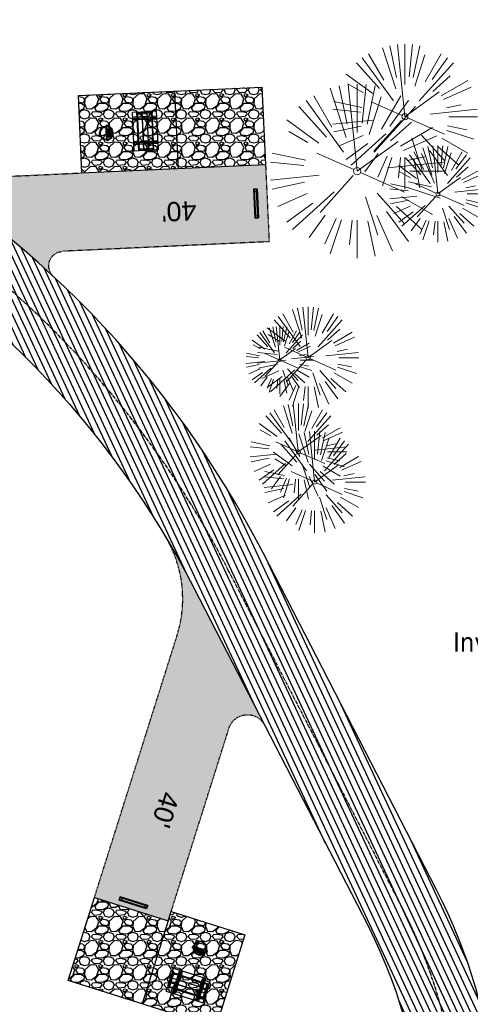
# Model space of a CAD drawing. Header units: feet. Extents: x 1134296 to 1140710, y 647902 to 649877.
# Tile 43 of 66: x 1134872 to 1134965, y 648811 to 649015. Entities that reach past the tile are written whole.
import ezdxf
from ezdxf import colors
from ezdxf.entities.mleader import LeaderData, LeaderLine
from ezdxf.math import Vec2, Vec3

# ---------------------------------------------------------------- set-up
doc = ezdxf.new("R2010")
doc.units = ezdxf.units.FT
doc.header["$MEASUREMENT"] = 0
doc.linetypes.add('CENTER2', pattern=[1.125, 0.75, -0.125, 0.125, -0.125])
doc.linetypes.add('RAD', pattern=[0.13, 0.08, -0.05])
for name, color, linetype, lineweight in [('-ANGLE-IRON', 8, 'Continuous', 25), ('V-ANNO-TEXT', 8, 'Continuous', 13), ('V-SITE-VEGE', 8, 'Continuous', 18)]:
    doc.layers.add(name, color=color, linetype=linetype, lineweight=lineweight)
for name, color, linetype in [('-BOLTS-LAGS-SCREWS', 7, 'Continuous'), ('-CONCRETE', 9, 'Continuous'), ('-HARDWARE', 7, 'Continuous'), ('-TIMBER', 6, 'Continuous'), ('C-CAMPSITE-PADS', 6, 'Continuous'), ('C-PRKG-ASPH', 5, 'Continuous'), ('C-PRKG-GRVL', 8, 'Continuous'), ('C-PRKG-WHEL-STOP', 5, 'Continuous'), ('C-ROAD-ASPHALT', 1, 'Continuous'), ('C-ROAD-CNTR', 1, 'CENTER2'), ('C-ROAD-GRVL', 1, 'RAD'), ('C-SWLK-GRVL-PATT', 8, 'Continuous'), ('G-TEXT-ST02', 2, 'Continuous'), ('G-XREF', 7, 'Continuous')]:
    doc.layers.add(name, color=color, linetype=linetype)
doc.styles.add('Arial', font='arial.ttf', dxfattribs={"height": 180})
doc.styles.add('SEI-Dim & Leader', font='tahoma.ttf')
pattern_1 = [(37.50000000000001, (0, 0), (-0.06299335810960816, 1.926823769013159), [0, -1.52, 0, -1.7, 0, -1.625]), (7.499999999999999, (0, 0), (1.769776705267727, 2.82214606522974), [0, -0.82, 0, -1.37, 0, -0.525]), (327.5, (-1.23, 0), (3.114141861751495, 0.005659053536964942), [0, -0.5, 0, -1.8, 0, -2.35]), (317.5, (-1.23, 0), (3.006126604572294, 0.8776755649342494), [0, -0.25, 0, -1.18, 0, -1.35])]
pattern_2 = [(228.012787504, (3.6, 5), (-40.00000000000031, -45.00000000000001), [0.67268, -66.5954402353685]), (184.969740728, (3.15, 4.5), (59.99999999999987, 5.000000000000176), [1.15434, -114.27962380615]), (132.510447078, (2, 4.4), (50.00000000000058, -54.99999999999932), [0.8139400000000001, -80.5801629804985]), (267.273689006, (0.05, 3.15), (5.000000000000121, 100.0000000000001), [1.05119, -104.067790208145]), (292.833654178, (0, 2.1), (-24.99999999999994, 60.00000000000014), [1.030775, -102.0468656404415]), (357.273689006, (0.4, 1.15), (-100.0000000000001, 5.000000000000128), [1.05119, -104.067790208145]), (37.6942404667, (1.45, 1.1), (-64.99999999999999, -49.99999999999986), [1.390145, -137.62424274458]), (72.2553283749, (2.55, 1.95), (35.00000000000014, 110), [1.31244, -129.9316074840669]), (121.429565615, (2.95, 3.2), (-40.0000000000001, 64.99999999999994), [1.05475, -104.420365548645]), (175.236358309, (2.4, 4.1), (54.99999999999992, -5.00000000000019), [1.20416, -59.0038128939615]), (222.397437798, (1.2, 4.2), (-59.99999999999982, -54.99999999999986), [1.55724, -154.1668750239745]), (138.814074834, (5, 3.1), (-35.00000000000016, 30), [0.5315049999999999, -52.61922406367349]), (171.46923439, (4.600000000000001, 3.45), (64.99999999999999, -9.999999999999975), [1.011185, -100.107557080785]), (225, (3.6, 3.6), (-5.551115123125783e-16, -4.999999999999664), [0.707105, -6.3639628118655]), (203.198590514, (3.25, 4.2), (24.99999999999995, 9.999999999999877), [0.38079, -37.6980755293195]), (291.801409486, (2.9, 4.050000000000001), (-4.99999999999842, 15.00000000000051), [0.538515, -26.3873090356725]), (30.96375653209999, (3.1, 3.55), (15.00000000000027, 9.999999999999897), [0.874645, -28.2801144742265]), (161.565051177, (3.85, 4), (10.00000000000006, -4.999999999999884), [0.632455, -15.178933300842]), (16.389540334, (0, 4.050000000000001), (49.99999999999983, 15.00000000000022), [0.886, -87.714225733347]), (70.3461759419, (0.8500000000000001, 4.3), (-20.0000000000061, -55.00000000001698), [0.7433049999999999, -73.58703873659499]), (293.198590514, (3.85, 5), (-9.999999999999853, 24.99999999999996), [0.761575, -37.3172905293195]), (343.610459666, (4.149999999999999, 4.3), (-49.99999999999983, 15.00000000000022), [0.8859999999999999, -87.71422573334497]), (339.44395478, (0, 0.95), (-25.00000000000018, 10.00000000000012), [0.8543999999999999, -41.86561872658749]), (294.775140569, (0.8, 0.65), (-25.00000000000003, 55.00000000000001), [0.71589, -70.87321531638]), (66.8014094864, (3.9, 0), (9.999999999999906, 24.99999999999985), [0.761575, -37.3172905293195]), (17.3540246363, (4.2, 0.7000000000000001), (-64.99999999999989, -19.99999999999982), [0.838155, -82.97711807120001]), (69.44395478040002, (1.45, 0), (-10.00000000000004, -24.99999999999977), [0.4272, -42.29281872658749]), (101.309932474, (3.6, 0), (-4.999999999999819, 20.00000000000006), [0.25495, -25.240147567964]), (165.963756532, (3.55, 0.25), (14.99999999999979, -5.000000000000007), [1.030775, -19.5847531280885]), (186.009005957, (2.55, 0.5), (50.00000000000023, 4.999999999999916), [0.9552499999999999, -94.56961587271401]), (303.690067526, (3.1, 3.1), (-4.999999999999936, 9.999999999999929), [0.7211099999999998, -17.30664637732]), (353.157226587, (3.5, 2.5), (85.00000000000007, -10.00000000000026), [1.25897, -124.6378131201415]), (60.9453959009, (4.75, 2.35), (-19.99999999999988, -34.99999999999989), [0.51478, -50.963370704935]), (90, (5, 2.8), (-4.999999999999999, 5), [0.3, -4.699999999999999]), (120.256437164, (2.45, 0.65), (20.00000000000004, -35.00000000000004), [0.69462, -68.76759994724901]), (48.01278750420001, (2.1, 1.25), (40, 44.99999999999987), [1.34536, -65.92276023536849]), (0, (3, 2.25), (5, 5), [1.3, -3.7]), (325.3048464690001, (4.3, 2.25), (50.0000000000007, -34.99999999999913), [0.7905699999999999, -78.26637150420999]), (254.054604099, (4.95, 1.8), (-5.000000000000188, -20.00000000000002), [0.72801, -35.6725394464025]), (207.645975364, (4.75, 1.1), (-94.99999999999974, -50.00000000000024), [1.185325, -117.347370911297]), (175.42607874, (3.7, 0.55), (-64.99999999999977, 5.000000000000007), [1.253995, -124.1453670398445])]
pattern_3 = [(115, (0, 0), (-1.132884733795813, -0.5282728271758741), [])]

# ---------------------------------------------------------------- blocks, each defined once
blk = doc.blocks.new('_Open90')
at = {"color": 0, "linetype": 'ByBlock', "lineweight": -2}
for p, q in [((0, 0), (-1, 0)), ((-0.5, 0.5), (0, 0)), ((0, 0), (-0.5, -0.5))]:
    blk.add_line(p, q, dxfattribs=at)
blk = doc.blocks.new('V-SITE-VEGE-Coniferious Tree 2')
at = {"color": 0, "linetype": 'ByBlock'}
for p, q in [((-0.06264093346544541, 0.1926377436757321), (-0.1545378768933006, 0.4755369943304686)), ((-0.0574950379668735, 0.2703678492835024), (-0.1039851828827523, 0.4890788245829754)), ((-0.0003172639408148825, 0.0025937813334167), (-0.05229705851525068, 0.4972664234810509)), ((-3.601054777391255e-05, 0.2219193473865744), (-3.601054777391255e-05, 0.5000060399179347)), ((0.02890183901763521, 0.2753366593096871), (0.05222503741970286, 0.4972664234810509)), ((0.0571938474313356, 0.2692740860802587), (0.1039131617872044, 0.4890788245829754)), ((-0.07913071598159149, 0.1088658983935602), (-0.2939353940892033, 0.4045257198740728)), ((-0.1460065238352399, 0.2528363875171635), (-0.2500390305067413, 0.4330260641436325)), ((0.06850648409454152, 0.2109817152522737), (0.1382469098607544, 0.425630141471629)), ((0.139142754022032, 0.2410654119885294), (0.2499670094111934, 0.4330260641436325)), ((0.1868724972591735, 0.2572635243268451), (0.2938633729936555, 0.4045257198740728)), ((-0.1756943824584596, 0.1950752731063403), (-0.3346129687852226, 0.3715878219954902)), ((0.09777767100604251, 0.108636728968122), (0.3345409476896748, 0.3715878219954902)), ((-0.2201011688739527, 0.1598873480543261), (-0.4045617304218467, 0.2938993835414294)), ((-0.2844040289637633, 0.1641894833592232), (-0.393144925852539, 0.2269610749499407)), ((0.1919663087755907, 0.1728666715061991), (0.3115823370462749, 0.2805763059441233)), ((0.2487690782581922, 0.143647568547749), (0.4329900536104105, 0.2500030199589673)), ((-0.0009318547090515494, -0.0006770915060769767), (0.2349564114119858, 0.1707208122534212)), ((0.2658942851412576, 0.1183972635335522), (0.4567507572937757, 0.2033670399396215)), ((-0.2961437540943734, 0.06292784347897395), (-0.4891148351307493, 0.1039491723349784)), ((-0.01992166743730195, 0.008854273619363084), (-0.2318825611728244, 0.1032199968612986)), ((0.2872695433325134, 0.06106323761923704), (0.3884790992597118, 0.08257391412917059)), ((-0.3060292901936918, 0.03215663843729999), (-0.4973024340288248, 0.05226104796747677)), ((0.173080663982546, 0.01818771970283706), (0.497230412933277, 0.05226104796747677)), ((0.3024988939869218, 0), (0.4999700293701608, 0)), ((-0.2182782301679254, -0.02292736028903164), (-0.4973024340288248, -0.05226104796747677)), ((-0.02300503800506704, -0.02554197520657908), (-0.2137781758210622, -0.2373882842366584)), ((0.01849546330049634, -0.008260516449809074), (0.2719985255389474, -0.1211160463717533)), ((-0.302185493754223, -0.0642195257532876), (-0.4891148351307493, -0.1039491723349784)), ((0.2891445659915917, -0.09395946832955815), (0.4755009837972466, -0.1545018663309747)), ((0.2936342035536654, -0.06241742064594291), (0.4274066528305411, -0.09084484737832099)), ((-0.2881436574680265, -0.1282723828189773), (-0.4568227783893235, -0.2033670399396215)), ((-0.1320480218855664, -0.1188660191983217), (-0.3716238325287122, -0.3345769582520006)), ((0.04781873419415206, -0.1473038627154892), (0.1192466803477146, -0.3671294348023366)), ((0.1143820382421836, -0.1271057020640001), (0.2718110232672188, -0.301920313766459)), ((0.2555295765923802, -0.1475434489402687), (0.4329900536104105, -0.2500030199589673)), ((-0.254528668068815, -0.1848980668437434), (-0.4045617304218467, -0.2938993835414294)), ((0.2253521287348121, -0.2029399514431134), (0.3715518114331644, -0.3345769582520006)), ((-0.1842986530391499, -0.2536176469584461), (-0.2766747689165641, -0.3807650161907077)), ((-0.1213812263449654, -0.2725449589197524), (-0.1855903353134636, -0.4167758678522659)), ((-0.09098502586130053, -0.2799408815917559), (-0.1545378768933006, -0.4755369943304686)), ((-0.02966136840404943, -0.2817638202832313), (-0.04434904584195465, -0.4216092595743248)), ((-3.601054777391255e-05, -0.2817638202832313), (-3.601054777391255e-05, -0.5000060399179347)), ((0.1131111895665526, -0.2541280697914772), (0.2033310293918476, -0.4567867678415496)), ((0.1688618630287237, -0.2324611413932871), (0.2938633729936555, -0.4045257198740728)), ((0.06104806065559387, -0.2873055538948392), (0.1039131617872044, -0.4890788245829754))]:
    blk.add_line(p, q, dxfattribs=at)
blk.add_circle((-3.601054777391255e-05, 0), 0.02083358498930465)
blk = doc.blocks.new('Wheel_Stop')
for points in [[(-36, 6.75), (36, 6.75)], [(-36, -2.25), (-36, 6.75)], [(-35.625, 4.5), (-36, 6.75)], [(-35.625, 0), (-36, -2.25)], [(-35.955, 6.48), (35.955, 6.48)], [(-35.625, 4.5), (-35.625, 0)], [(-35.625, 4.5), (35.625, 4.5)], [(-35.625, 0), (35.625, 0)], [(35.625, 4.5), (36, 6.75)], [(35.625, 4.5), (35.625, 0)], [(35.625, 0), (36, -2.25)], [(36, -2.25), (36, 6.75)], [(-36, -2.25), (36, -2.25)], [(-35.955, -1.98), (35.955, -1.98)]]:
    blk.add_lwpolyline(points)
for centre in [(-30, 2.25), (30, 2.25)]:
    blk.add_circle(centre, 0.5)
blk = doc.blocks.new('10FT_Precast Table')
at = {"layer": '-ANGLE-IRON'}
for p, q in [((-28.53399626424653, 21.12499979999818), (-28.53399626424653, 27.62500020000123)), ((-28.53399626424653, 27.62500020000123), (-24.53403626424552, 27.62500020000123)), ((-24.53403626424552, 27.62500020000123), (-24.53403626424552, 21.12499979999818)), ((28.46604333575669, 21.12499979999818), (28.46604333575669, 27.62500020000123)), ((28.46604333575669, 27.62500020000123), (32.4660033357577, 27.62500020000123)), ((32.4660033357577, 27.62500020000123), (32.4660033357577, 21.12499979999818)), ((-43.49999999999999, 15.25000002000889), (-46.49999999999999, 15.25000002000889)), ((-46.49999999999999, 15.25000002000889), (-46.49999999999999, -15.25000001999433)), ((-43.49999999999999, -15.25000001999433), (-43.49999999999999, 15.25000002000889)), ((-24.53403626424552, 21.12499979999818), (-28.53399626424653, 21.12499979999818)), ((-25.53399626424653, 15.25000002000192), (-28.53399626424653, 15.25000002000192)), ((-28.53399626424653, 15.25000002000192), (-28.53399626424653, -15.2500000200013)), ((-25.53399626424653, -15.2500000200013), (-25.53399626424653, 15.25000002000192)), ((32.4660033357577, 21.12499979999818), (28.46604333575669, 21.12499979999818)), ((32.4660033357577, 15.25000002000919), (29.4660033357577, 15.25000002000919)), ((29.4660033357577, 15.25000002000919), (29.4660033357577, -15.25000001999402)), ((32.4660033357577, -15.25000001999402), (32.4660033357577, 15.25000002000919)), ((46.50000000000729, 15.25000002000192), (43.50000000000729, 15.25000002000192)), ((43.50000000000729, 15.25000002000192), (43.50000000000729, -15.2500000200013)), ((46.50000000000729, -15.2500000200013), (46.50000000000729, 15.25000002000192)), ((-46.49999999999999, -15.25000001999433), (-43.49999999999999, -15.25000001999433)), ((-28.53399626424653, -15.2500000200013), (-25.53399626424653, -15.2500000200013)), ((-28.53399626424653, -27.62500019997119), (-28.53399626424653, -21.12499979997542)), ((-28.53399626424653, -21.12499979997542), (-24.53403626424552, -21.12499979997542)), ((-24.53403626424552, -21.12499979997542), (-24.53403626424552, -27.62500019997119)), ((28.46604333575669, -27.62500019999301), (28.46604333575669, -21.12499979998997)), ((28.46604333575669, -21.12499979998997), (32.4660033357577, -21.12499979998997)), ((29.4660033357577, -15.25000001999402), (32.4660033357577, -15.25000001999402)), ((32.4660033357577, -21.12499979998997), (32.4660033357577, -27.62500019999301)), ((43.50000000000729, -15.2500000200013), (46.50000000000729, -15.2500000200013)), ((-24.53403626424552, -27.62500019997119), (-28.53399626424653, -27.62500019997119)), ((32.4660033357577, -27.62500019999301), (28.46604333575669, -27.62500019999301))]:
    blk.add_line(p, q, dxfattribs=at)
at = {"layer": '-BOLTS-LAGS-SCREWS'}
for centre in [(-26.53401626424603, 26.12500020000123), (30.46602333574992, 26.12500020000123), (-44.99999999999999, 14.25000402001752), (-44.99999999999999, 8.750004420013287), (-44.99999999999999, 2.750004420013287), (-27.03399626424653, 14.25000402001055), (-27.03399626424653, 8.750004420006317), (-27.03399626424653, 2.750004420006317), (-26.53401626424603, 22.62499979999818), (30.46602333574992, 22.62499979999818), (30.9660033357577, 14.25000402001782), (30.9660033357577, 8.750004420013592), (30.9660033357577, 2.750004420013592), (45.00000000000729, 14.25000402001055), (45.00000000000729, 8.750004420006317), (45.00000000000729, 2.750004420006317), (-44.99999999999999, -2.750004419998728), (-44.99999999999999, -8.750004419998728), (-44.99999999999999, -14.25000402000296), (-27.03399626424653, -2.750004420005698), (-27.03399626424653, -8.750004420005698), (-27.03399626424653, -14.25000402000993), (-26.53401626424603, -22.62499979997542), (30.46602333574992, -22.62499979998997), (30.9660033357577, -2.750004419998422), (30.9660033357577, -8.750004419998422), (30.9660033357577, -14.25000401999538), (45.00000000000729, -2.750004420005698), (45.00000000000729, -8.750004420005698), (45.00000000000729, -14.25000402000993), (-26.53401626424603, -26.12500019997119), (30.46602333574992, -26.12500019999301)]:
    blk.add_circle(centre, 0.15625000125, dxfattribs=at)
at = {"layer": '-CONCRETE'}
for p, q in [((-32.03399630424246, -29.99999999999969), (-32.03399630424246, 30.00000000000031)), ((-28.53399626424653, 29.99999999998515), (-28.53399626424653, 27.62500020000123)), ((-28.53399626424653, -27.12499979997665), (-28.53399626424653, 27.12499979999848)), ((32.4660033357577, 29.99999999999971), (32.4660033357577, 27.62500020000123)), ((32.4660033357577, -27.1249997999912), (32.4660033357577, 27.12499979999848)), ((35.96600337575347, -29.99999999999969), (35.96600337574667, 30.00000000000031)), ((-28.53399626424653, -29.99999999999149), (-28.53399626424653, -27.62500019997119)), ((32.4660033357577, -27.62500019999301), (32.4660033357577, -29.99999999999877))]:
    blk.add_line(p, q, dxfattribs=at)
at = {"layer": '-TIMBER'}
for p, q in [((-47.99999999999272, 18.7499999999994), (-47.99999999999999, 29.99999999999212)), ((-47.99999999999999, 29.99999999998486), (48, 29.9999999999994)), ((48.00000000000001, 18.75000000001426), (48.00000000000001, 29.99999999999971)), ((-47.99999999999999, 18.74999999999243), (48, 18.74999999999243)), ((-47.99999999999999, 5.875002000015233), (-47.99999999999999, 17.12500200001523)), ((-47.99999999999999, 17.12500200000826), (47.99999999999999, 17.12500200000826)), ((-47.99999999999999, 5.875002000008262), (47.99999999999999, 5.875002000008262)), ((-47.99999999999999, -5.625002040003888), (-47.99999999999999, 5.625002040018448)), ((-47.99999999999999, 5.625002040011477), (47.99999999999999, 5.625002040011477)), ((48.00000000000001, 17.12500200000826), (48.00000000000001, 5.875002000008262)), ((48.00000000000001, 5.625002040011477), (48.00000000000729, -5.625002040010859)), ((47.99999999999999, -5.625002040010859), (-47.99999999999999, -5.625002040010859)), ((-47.99999999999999, -17.1250019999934), (-47.99999999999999, -5.875002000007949)), ((47.99999999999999, -5.875002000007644), (-47.99999999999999, -5.875002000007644)), ((47.99999999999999, -17.12500200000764), (-47.99999999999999, -17.12500200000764)), ((-47.99999999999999, -29.99999999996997), (-47.99999999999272, -18.74999999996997)), ((-47.99999999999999, -18.74999999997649), (48, -18.74999999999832)), ((48.00000000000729, -5.875002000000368), (48.00000000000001, -17.12500200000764)), ((48.00000000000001, -29.99999999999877), (48.00000000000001, -18.74999999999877)), ((-47.99999999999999, -29.99999999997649), (48.00000000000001, -29.99999999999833))]:
    blk.add_line(p, q, dxfattribs=at)
blk = doc.blocks.new('*X1280')
at = {"color": 0}
for p, q in [((146.0622026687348, 353.5980429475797), (146.1426743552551, 353.6785146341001)), ((146.0622026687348, 352.8909361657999), (146.8122026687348, 353.6409361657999)), ((146.0622026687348, 352.5373827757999), (146.8122026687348, 353.2873827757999)), ((146.0622026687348, 351.8302759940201), (146.8122026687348, 352.5802759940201)), ((146.0622026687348, 351.4767226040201), (146.8122026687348, 352.2267226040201)), ((146.0622026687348, 350.7696158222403), (146.8122026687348, 351.5196158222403)), ((146.3246548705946, 350.6785146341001), (146.8122026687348, 351.1660624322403))]:
    blk.add_line(p, q, dxfattribs=at)
blk = doc.blocks.new('Pilot Rocks FS-30_18_PA')
at = {"layer": '-HARDWARE'}
for p, q in [((-8.817777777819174, 0.04421580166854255), (-17.86666666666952, 0.04421580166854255)), ((-17.86666666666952, 0.04421580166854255), (-12.77892653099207, 0.04421580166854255)), ((-10.20000000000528, 0.04421580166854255), (10.19999999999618, 0.04421580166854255)), ((8.817777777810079, 0.04421580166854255), (17.86666666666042, 0.04421580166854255)), ((12.77892653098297, 0.04421580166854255), (17.86666666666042, 0.04421580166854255)), ((-18.93333333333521, -4.555784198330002), (-18.93333333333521, -1.355784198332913)), ((-18.93333333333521, -1.355784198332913), (-18.86666666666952, -1.355784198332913)), ((-18.86666666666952, -1.355784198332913), (-18.86666666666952, -0.9557841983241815)), ((-18.86666666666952, -1.355784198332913), (-18.86666666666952, -0.9557841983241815)), ((-18.20000000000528, -1.355784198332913), (-18.20000000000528, -0.9557841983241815)), ((-18.20000000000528, -0.9557841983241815), (-18.20000000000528, -1.355784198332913)), ((-18.20000000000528, -1.355784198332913), (-18.13333333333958, -1.355784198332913)), ((-18.13333333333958, -1.355784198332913), (-18.13333333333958, -4.555784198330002)), ((-8.817777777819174, -0.6224508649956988), (-17.86666666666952, -0.6224508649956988)), ((-13.33940419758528, -0.6224508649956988), (-17.86666666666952, -0.6224508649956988)), ((-10.20000000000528, -0.6224508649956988), (10.19999999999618, -0.6224508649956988)), ((-10.20000000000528, -0.6224508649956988), (-10.20000000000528, -11.31238912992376)), ((-10.20000000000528, -11.31238912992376), (-10.20000000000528, -14.84572246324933)), ((-10.20000000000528, -13.68324198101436), (-10.20000000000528, -14.84572246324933)), ((-9.533333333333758, -0.6224508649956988), (-9.533333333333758, -11.31238912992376)), ((-9.533333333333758, -11.31238912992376), (-9.533333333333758, -14.84572246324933)), ((-9.533333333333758, -11.64572246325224), (9.533333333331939, -11.64572246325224)), ((-9.533333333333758, -12.31238912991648), (9.533333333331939, -12.31238912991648)), ((-9.533333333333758, -14.84572246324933), (-9.533333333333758, -14.47618734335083)), ((-8.817777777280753, -0.6224508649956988), (-8.817777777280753, -11.64572246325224)), ((-8.284444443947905, -0.6224508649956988), (-8.284444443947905, -11.64572246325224)), ((-7.502222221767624, -0.6224508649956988), (-7.502222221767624, -11.64572246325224)), ((-6.9688888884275, -0.6224508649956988), (-6.9688888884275, -11.64572246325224)), ((-6.18666666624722, -0.6224508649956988), (-6.18666666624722, -11.64572246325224)), ((-5.653333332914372, -0.6224508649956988), (-5.653333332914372, -11.64572246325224)), ((-4.871111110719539, -0.6224508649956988), (-4.871111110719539, -11.64572246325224)), ((-4.337777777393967, -0.6224508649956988), (-4.337777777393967, -11.64572246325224)), ((-3.555555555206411, -0.6224508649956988), (-3.555555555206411, -11.64572246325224)), ((-3.022222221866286, -0.6224508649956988), (-3.022222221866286, -11.64572246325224)), ((-2.23999999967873, -0.6224508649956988), (-2.23999999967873, -11.64572246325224)), ((-1.706666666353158, -0.6224508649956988), (-1.706666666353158, -11.64572246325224)), ((-0.9244444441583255, -0.6224508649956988), (-0.9244444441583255, -11.64572246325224)), ((-0.3911111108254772, -0.6224508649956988), (-0.3911111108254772, -11.64572246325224)), ((0.3911111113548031, -0.6224508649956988), (0.3911111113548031, -11.64572246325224)), ((0.9244444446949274, -0.6224508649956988), (0.9244444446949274, -11.64572246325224)), ((1.706666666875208, -0.6224508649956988), (1.706666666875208, -11.64572246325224)), ((2.240000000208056, -0.6224508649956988), (2.240000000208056, -11.64572246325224)), ((3.022222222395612, -0.6224508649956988), (3.022222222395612, -11.64572246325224)), ((3.555555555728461, -0.6224508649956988), (3.555555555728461, -11.64572246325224)), ((4.337777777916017, -0.6224508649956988), (4.337777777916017, -11.64572246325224)), ((4.871111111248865, -0.6224508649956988), (4.871111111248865, -11.64572246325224)), ((5.653333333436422, -0.6224508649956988), (5.653333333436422, -11.64572246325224)), ((6.18666666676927, -0.6224508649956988), (6.18666666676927, -11.64572246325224)), ((6.968888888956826, -0.6224508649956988), (6.968888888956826, -11.64572246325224)), ((7.502222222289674, -0.6224508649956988), (7.502222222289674, -11.64572246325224)), ((8.28444444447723, -0.6224508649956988), (8.28444444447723, -11.64572246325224)), ((8.817777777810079, -0.6224508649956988), (8.817777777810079, -11.64572246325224)), ((17.86666666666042, -0.6224508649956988), (8.817777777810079, -0.6224508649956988)), ((9.533333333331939, -0.6224508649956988), (9.533333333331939, -11.31238912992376)), ((9.533333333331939, -11.31238912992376), (9.533333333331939, -14.84572246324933)), ((9.533333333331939, -14.47618734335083), (9.533333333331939, -14.84572246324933)), ((10.19999999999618, -0.6224508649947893), (10.19999999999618, -11.31238912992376)), ((10.19999999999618, -11.31238912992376), (10.19999999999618, -14.84572246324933)), ((10.19999999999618, -14.84572246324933), (10.19999999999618, -13.68324198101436)), ((18.13333333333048, -4.555784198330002), (18.13333333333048, -1.355784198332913)), ((18.13333333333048, -1.355784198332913), (18.19999999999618, -1.355784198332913)), ((18.93333333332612, -4.555784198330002), (18.13333333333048, -4.555784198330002)), ((18.19999999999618, -1.355784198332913), (18.19999999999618, -0.9557841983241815)), ((18.19999999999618, -1.355784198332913), (18.19999999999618, -0.9557841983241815)), ((18.86666666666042, -1.355784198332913), (18.86666666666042, -0.9557841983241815)), ((18.86666666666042, -0.9557841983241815), (18.86666666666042, -1.355784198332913)), ((18.86666666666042, -1.355784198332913), (18.93333333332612, -1.355784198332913)), ((18.93333333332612, -1.355784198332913), (18.93333333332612, -4.555784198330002))]:
    blk.add_line(p, q, dxfattribs=at)
at = {"layer": '-HARDWARE', "flags": 128}
for points in [[(0.04426932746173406, 18.18944163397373, 1), (-0.6223972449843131, 18.18908719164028), (-0.6206959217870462, 14.98908764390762, 1), (0.04597065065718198, 14.98944208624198), (0.04426932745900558, 18.18944163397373)], [(-11.77825193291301, -8.933957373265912, -1), (-11.29140720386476, -9.3893985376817), (-13.47752479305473, -11.72625323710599, -1), (-13.96436952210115, -11.27081207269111), (-11.77825193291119, -8.93395737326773)], [(11.77825193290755, -8.933957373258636, 1), (11.29140720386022, -9.389398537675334), (13.47752479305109, -11.72625323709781, 1), (13.96436952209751, -11.27081207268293), (11.77825193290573, -8.933957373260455)]]:
    blk.add_lwpolyline(points, format="xyb", dxfattribs=at)
at = {"layer": '-HARDWARE'}
for points in [[(-18.93333333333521, -4.555784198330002), (-18.93333333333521, -1.355784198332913), (-18.13333333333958, -1.355784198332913), (-18.13333333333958, -4.555784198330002)], [(-7.502222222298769, -11.64572246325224), (-8.28444444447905, -11.64572246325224), (-8.28444444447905, -0.6224508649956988), (-7.502222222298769, -0.6224508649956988)], [(-6.186666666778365, -11.64572246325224), (-6.968888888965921, -11.64572246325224), (-6.968888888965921, -0.6224508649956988), (-6.186666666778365, -0.6224508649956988)], [(-4.87111111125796, -11.64572246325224), (-5.653333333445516, -11.64572246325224), (-5.653333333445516, -0.6224508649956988), (-4.87111111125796, -0.6224508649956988)], [(-3.555555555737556, -11.64572246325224), (-4.337777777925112, -11.64572246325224), (-4.337777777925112, -0.6224508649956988), (-3.555555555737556, -0.6224508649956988)], [(-2.240000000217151, -11.64572246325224), (-3.022222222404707, -11.64572246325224), (-3.022222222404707, -0.6224508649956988), (-2.240000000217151, -0.6224508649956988)], [(-0.9244444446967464, -11.64572246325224), (-1.706666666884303, -11.64572246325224), (-1.706666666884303, -0.6224508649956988), (-0.9244444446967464, -0.6224508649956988)], [(-0.3911111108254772, -11.64572246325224), (0.3911111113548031, -11.64572246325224), (0.3911111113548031, -0.6224508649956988), (-0.3911111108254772, -0.6224508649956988)], [(0.9244444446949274, -11.64572246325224), (1.706666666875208, -11.64572246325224), (1.706666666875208, -0.6224508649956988), (0.9244444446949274, -0.6224508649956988)], [(2.240000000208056, -11.64572246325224), (3.022222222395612, -11.64572246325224), (3.022222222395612, -0.6224508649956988), (2.240000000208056, -0.6224508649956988)], [(3.555555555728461, -11.64572246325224), (4.337777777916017, -11.64572246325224), (4.337777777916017, -0.6224508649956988), (3.555555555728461, -0.6224508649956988)], [(4.871111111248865, -11.64572246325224), (5.653333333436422, -11.64572246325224), (5.653333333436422, -0.6224508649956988), (4.871111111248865, -0.6224508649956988)], [(6.18666666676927, -11.64572246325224), (6.968888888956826, -11.64572246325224), (6.968888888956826, -0.6224508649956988), (6.18666666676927, -0.6224508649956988)], [(7.502222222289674, -11.64572246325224), (8.28444444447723, -11.64572246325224), (8.28444444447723, -0.6224508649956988), (7.502222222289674, -0.6224508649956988)], [(18.93333333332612, -4.555784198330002), (18.93333333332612, -1.355784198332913), (18.13333333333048, -1.355784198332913), (18.13333333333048, -4.555784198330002)]]:
    blk.add_lwpolyline(points, close=True, dxfattribs=at)
for centre, radius, start, end in [((-17.86666666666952, -0.9557841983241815), 1, 90, 180), ((-17.86666666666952, -0.9557841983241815), 1, 90, 180), ((0, 9.094947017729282e-13), 17.06666666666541, 0.1484403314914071, 179.8515596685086), ((0, 0), 15.73333333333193, 0.1610200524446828, 179.8389799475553), ((17.86666666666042, -0.9557841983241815), 1, 0, 90), ((17.86666666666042, -0.9557841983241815), 1, 0, 90), ((-17.86666666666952, -0.9557841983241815), 0.3333333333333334, 90, 180), ((-17.86666666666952, -0.9557841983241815), 0.3333333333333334, 90, 180), ((0, 9.094947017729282e-13), 17.06666666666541, 182.0901397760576, 220.7490543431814), ((0, 0), 15.73333333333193, 182.2673591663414, 220.2247561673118), ((-9.094947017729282e-13, 1.818989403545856e-12), 17.06666666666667, 220.7490543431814, 233.2977773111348), ((-9.094947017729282e-13, 1.818989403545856e-12), 15.73333333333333, 220.2247561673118, 229.5860659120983), ((-9.866666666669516, -11.64572246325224), 0.3333333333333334, 0, 180), ((-9.866666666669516, -14.84572246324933), 0.3333333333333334, 180, 0), ((-9.866666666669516, -14.84572246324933), 0.3333333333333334, 180, 0), ((-9.094947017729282e-13, 1.818989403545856e-12), 15.73333333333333, 232.7040475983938, 307.2959524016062), ((-9.094947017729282e-13, 1.818989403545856e-12), 17.06666666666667, 236.0413981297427, 303.9586018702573), ((9.866666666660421, -11.64572246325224), 0.3333333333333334, 0, 180), ((9.866666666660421, -14.84572246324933), 0.3333333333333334, 180, 0), ((9.866666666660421, -14.84572246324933), 0.3333333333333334, 180, 0), ((-9.094947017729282e-13, 1.818989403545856e-12), 15.73333333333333, 310.4139340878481, 319.7752438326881), ((-6.821210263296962e-11, 6.548361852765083e-11), 17.06666666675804, 306.7022226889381, 319.2509456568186), ((0, 0), 15.73333333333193, 319.7752438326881, 357.7326408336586), ((0, 9.094947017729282e-13), 17.06666666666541, 319.2509456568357, 357.9098602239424), ((17.86666666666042, -0.9557841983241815), 0.3333333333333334, 0, 90), ((17.86666666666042, -0.9557841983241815), 0.3333333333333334, 0, 90)]:
    blk.add_arc(centre, radius, start, end, dxfattribs=at)
at = {"layer": '-HARDWARE', "rotation": 180}
for p, xscale, yscale, zscale in [((137.6663495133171, 372.583162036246), 1.066666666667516, 1.066666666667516, 1.066666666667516), ((-137.6663495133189, 372.583162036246), -1.066666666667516, 1.066666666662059, 1.066666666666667)]:
    blk.add_blockref('*X1280', p, dxfattribs=dict(at, xscale=xscale, yscale=yscale, zscale=zscale))
blk = doc.blocks.new('C_PBASE-PACTOLA_02403811')
at = {"layer": 'C-CAMPSITE-PADS'}
for points in [[(1134884.48543191, 648982.8895262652), (1134883.742906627, 648998.8722874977), (1134921.701964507, 649000.6357850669), (1134922.444489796, 648984.6530238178)], [(1134884.485431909, 648982.8895262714), (1134922.444489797, 648984.6530238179)]]:
    blk.add_lwpolyline(points, dxfattribs=at)
blk.add_lwpolyline([(1134881.647449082, 648815.9705222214), (1134887.065353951, 648833.1357868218), (1134902.323366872, 648828.3198713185), (1134902.925356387, 648830.2271230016), (1134918.183369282, 648825.4112075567), (1134912.163474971, 648806.3386914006)], close=True, dxfattribs=at)
at = {"layer": 'C-ROAD-ASPHALT'}
for points in [[(1134609.502741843, 649004.1715281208, -0.08481675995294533), (1134717.918854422, 649151.0643979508), (1134791.743864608, 649222.0439889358, -0.04164346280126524), (1134816.518779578, 649242.1816391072), (1134837.543218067, 649256.5428028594, -0.2654684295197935), (1134923.566161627, 649263.4658695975), (1134945.862647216, 649253.0055803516, -0.03670103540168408), (1135008.742528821, 649217.6654234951), (1135070.901654, 649176.4593855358, -0.3025232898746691), (1135097.532652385, 649113.0929439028), (1135091.831089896, 649083.3959326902, -0.0492726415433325), (1135086.690765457, 649066.0532714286), (1135029.43531187, 648925.4119419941, -0.009218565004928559), (1135022.286728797, 648908.7392420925), (1134970.105907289, 648792.9779079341, 0.09466954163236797), (1134957.786175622, 648834.7349342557), (1134921.92741579, 648904.3472810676, 0.300313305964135), (1134722.086161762, 649016.5601342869), (1134632.500993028, 649010.1122188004, 0.09071439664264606)], [(1134633.649625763, 648994.1535019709), (1134723.234794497, 649000.6014174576, -0.3003133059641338), (1134907.703644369, 648897.0203221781), (1134943.5624042, 648827.4079753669, -0.2429416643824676), (1134943.472635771, 648735.6471404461, -0.01448214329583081), (1134938.281078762, 648725.8872446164), (1134902.771388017, 648660.9021647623, -0.1112368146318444), (1134861.541195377, 648614.0501326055), (1134757.483908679, 648538.5664206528, 0.1783965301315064), (1134706.299016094, 648462.144128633, -0.4786295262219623), (1134656.994557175, 648438.877100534, -0.1281532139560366), (1134626.710174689, 648464.732186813), (1134623.062749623, 648469.9579645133, -0.1042089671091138), (1134584.046954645, 648561.8052956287), (1134566.403948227, 648651.5934078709, -0.01381007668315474), (1134561.903038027, 648678.391101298), (1134552.825444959, 648743.3771249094, -0.09433329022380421), (1134558.209758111, 648852.4537669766), (1134566.77306571, 648887.8397463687, -0.03644235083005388), (1134590.864287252, 648962.9741265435, -0.2864198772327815)]]:
    blk.add_lwpolyline(points, format="xyb", close=True, dxfattribs=at)
at = {"layer": 'C-ROAD-CNTR'}
blk.add_lwpolyline([(1134962.526130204, 648776.1624366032, 0.132307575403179), (1134950.674289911, 648831.0714548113), (1134914.815530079, 648900.683801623, 0.3003133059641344), (1134722.66047813, 649008.5807758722), (1134633.075309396, 649002.1328603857, 0.139697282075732), (1134603.207227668, 648991.2487918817)], format="xyb", dxfattribs=at)
at = {"layer": 'C-ROAD-GRVL', "flags": 128}
for points in [[(1134847.095631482, 648985.5819432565, 0.1521844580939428), (1134861.486265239, 648981.8210336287), (1134884.485431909, 648982.8895262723)], [(1134878.580536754, 648961.4915590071, -0.6647162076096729), (1134880.483075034, 648966.6863278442)], [(1134887.065353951, 648833.1357868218), (1134904.16631905, 648887.315878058, 0.2144287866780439), (1134901.778860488, 648907.6766637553)], [(1134902.925356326, 648830.2271230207), (1134914.889896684, 648868.1337486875, -0.6696231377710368), (1134922.260342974, 648868.7615101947)]]:
    blk.add_lwpolyline(points, format="xyb", dxfattribs=at)
for points in [[(1134922.444489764, 648984.6530238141), (1134923.187015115, 648968.6702626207)], [(1134923.187015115, 648968.6702626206), (1134880.483075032, 648966.6863278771)]]:
    blk.add_lwpolyline(points, dxfattribs=at)
at = {"layer": 'Defpoints', "flags": 128}
for points in [[(1134904.463883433, 648983.8176828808), (1134903.72135814, 648999.800444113)], [(1134902.323366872, 648828.3198713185), (1134896.905462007, 648811.1546068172)]]:
    blk.add_lwpolyline(points, dxfattribs=at)
at = {"layer": '-HARDWARE', "xscale": 0.08333333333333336, "yscale": 0.08333333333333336, "zscale": 0.08333333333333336}
for p, rotation in [((1134889.530549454, 648991.1325404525), 92.65992818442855), ((1134908.922302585, 648822.6483942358), 342.4826421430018)]:
    blk.add_blockref('Pilot Rocks FS-30_18_PA', p, dxfattribs=dict(at, rotation=rotation))
for p, xscale, yscale, zscale, rotation in [((1134897.599624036, 648991.5074125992), 0.08333333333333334, 0.08333333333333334, 0.08333333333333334, 92.65992817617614), ((1134906.490934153, 648814.9452168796), 0.0833333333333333, 0.0833333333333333, 0.0833333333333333, 342.4826421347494)]:
    blk.add_blockref('10FT_Precast Table', p, dxfattribs=dict(xscale=xscale, yscale=yscale, zscale=zscale, rotation=rotation))
at = {"layer": 'C-PRKG-WHEL-STOP'}
for p, xscale, yscale, zscale, rotation in [((1134920.256013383, 648976.5427231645), 0.08333333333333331, 0.08333333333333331, 0.08333333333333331, 272.6599281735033), ((1134895.164664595, 648832.2178693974), 0.08333333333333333, 0.08333333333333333, 0.08333333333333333, 162.4826418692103)]:
    blk.add_blockref('Wheel_Stop', p, dxfattribs=dict(at, xscale=xscale, yscale=yscale, zscale=zscale, rotation=rotation))
at = {"layer": 'C-CAMPSITE-PADS', "style": 'Arial'}
blk.add_text("40'", height=4, rotation=183.1555878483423, dxfattribs=at).set_placement((1134908.059096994, 648977.1558304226))
at = {"layer": 'C-CAMPSITE-PADS', "insert": (1134904.734559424, 648854.1190030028), "char_height": 4, "attachment_point": 1, "rotation": 252.43888019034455, "style": 'Arial'}
blk.add_mtext_dynamic_manual_height_columns("40'", width=0.8890231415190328, gutter_width=1, heights=[0], dxfattribs=at)
blk = doc.blocks.new('C_PHTCH-PACTOLA_02403811')
at = {"layer": 'C-PRKG-ASPH'}
h = blk.add_hatch(dxfattribs=at)
h.set_pattern_fill('ANSI31', color=256, scale=10, angle=70)
h.set_pattern_definition(pattern_3)
edge = h.paths.add_edge_path(flags=16)
edge.add_arc((1135093.567290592, 648760.3570235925), 541.9999999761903, 143.5703577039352, 153.2664360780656, ccw=False)
edge.add_arc((1135093.567290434, 648760.3570237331), 541.9999997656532, 133.8742793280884, 143.5703577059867, ccw=False)
edge.add_line((1134717.918854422, 649151.0643979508), (1134791.743864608, 649222.0439889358))
edge.add_arc((1134924.814897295, 649083.6384245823), 191.9999999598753, 124.33581191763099, 133.8742793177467, ccw=False)
edge.add_line((1134816.518779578, 649242.1816391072), (1134837.543218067, 649256.5428028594))
edge.add_arc((1134886.614896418, 649184.7029087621), 87.00000000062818, 64.86660358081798, 124.33581191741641, ccw=False)
edge.add_line((1134923.566161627, 649263.4658695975), (1134945.862647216, 649253.0055803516))
edge.add_arc((1134736.896871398, 648807.5874571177), 491.9999999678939, 56.45911934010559, 64.86660355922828, ccw=False)
edge.add_line((1135008.742528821, 649217.6654234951), (1135070.901654, 649176.4593855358))
edge.add_arc((1135036.644680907, 649124.7828938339), 62.00000000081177, -10.868034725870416, 56.45911933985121, ccw=False)
edge.add_line((1135097.532652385, 649113.0929439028), (1135091.831089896, 649083.3959326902))
edge.add_arc((1135001.481196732, 649100.7423100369), 92.00000001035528, 337.8486329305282, 349.13196525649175, ccw=False)
edge.add_line((1135086.690765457, 649066.0532714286), (1135029.43531187, 648925.4119419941))
edge.add_arc((1134573.749357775, 649110.9228871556), 491.9999995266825, 335.73595333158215, 337.84863296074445, ccw=False)
edge.add_line((1135022.286728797, 648908.7392420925), (1134970.105907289, 648792.9779079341))
edge.add_line((1134970.105907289, 648792.9779079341), (1134955.070696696, 648759.622817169))
edge.add_arc((1134506.533324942, 648961.8064625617), 492.0000003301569, 331.3465562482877, 335.7359533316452, ccw=False)
edge.add_line((1134938.281078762, 648725.8872446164), (1134902.771388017, 648660.9021647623))
edge.add_arc((1134778.161263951, 648728.9926705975), 142.0000000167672, 305.95733191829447, 331.34655630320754, ccw=False)
edge.add_line((1134861.541195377, 648614.0501326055), (1134757.483908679, 648538.5664206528))
edge.add_arc((1134835.579196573, 648430.9089730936), 133.0000000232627, 125.9573319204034, 166.4171722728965)
edge.add_arc((1134672.277915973, 648470.363906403), 35.00000000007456, 244.10855969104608, 346.41717227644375, ccw=False)
edge.add_arc((1134691.461854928, 648509.9128519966), 78.95614352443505, 214.9055155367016, 244.1168481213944, ccw=False)
edge.add_line((1134626.710174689, 648464.732186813), (1134623.062749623, 648469.9579645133))
edge.add_arc((1134821.506139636, 648608.4650796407), 241.9999999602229, 191.1167612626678, 214.9138039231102, ccw=False)
edge.add_line((1134584.046954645, 648561.8052956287), (1134566.403948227, 648651.5934078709))
edge.add_arc((1135049.172208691, 648746.4554480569), 491.9999999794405, 187.9519260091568, 191.1167612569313, ccw=False)
edge.add_line((1134561.903038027, 648678.391101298), (1134552.825444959, 648743.3771249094))
edge.add_arc((1134842.017716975, 648783.7730382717), 292.0000000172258, 166.3961174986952, 187.9519260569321, ccw=False)
edge.add_line((1134558.209758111, 648852.4537669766), (1134566.77306571, 648887.8397463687))
edge.add_arc((1135093.567290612, 648760.357023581), 542.0000000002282, 158.0478401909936, 166.396117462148, ccw=False)
edge.add_arc((1135093.567290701, 648760.357023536), 542.0000000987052, 153.2664360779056, 158.0478401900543, ccw=False)
edge = h.paths.add_edge_path()
edge.add_line((1134664.934415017, 648091.0186503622), (1134641.753924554, 648097.236757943))
edge.add_arc((1135131.441785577, 647965.8792352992), 506.9999999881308, 154.1154939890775, 164.9840567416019, ccw=False)
edge.add_arc((1135131.44177555, 647965.8792402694), 506.9999887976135, 153.4314984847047, 154.115493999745, ccw=False)
edge.add_arc((1134241.513528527, 648410.9103548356), 488.0000000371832, 333.4314984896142, 338.6383717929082)
edge.add_line((1134695.987914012, 648233.1548120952), (1134704.112198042, 648253.9264793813))
edge.add_arc((1134529.027803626, 648322.4060737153), 188.0000000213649, 338.6383717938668, 377.1954705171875)
edge.add_arc((1134651.306425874, 648360.2470375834), 60.00000000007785, 17.1954705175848, 74.97265706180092)
edge.add_line((1134666.863224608, 648418.1951696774), (1134661.500576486, 648419.8056636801))
edge.add_arc((1134691.489318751, 648509.9450223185), 94.99699278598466, 223.9418846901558, 251.5980721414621, ccw=False)
edge.add_arc((1134691.535842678, 648509.9839590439), 95.05751145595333, 214.9165962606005, 223.9393241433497, ccw=False)
edge.add_line((1134613.590003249, 648455.5746160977), (1134609.942525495, 648460.8004692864))
edge.add_arc((1134821.506139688, 648608.4650796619), 258.0000000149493, 191.1167612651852, 214.9138039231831, ccw=False)
edge.add_line((1134568.347173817, 648558.7203512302), (1134550.704167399, 648648.5084634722))
edge.add_arc((1135049.172208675, 648746.4554480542), 507.9999999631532, 187.9519260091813, 191.1167612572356, ccw=False)
edge.add_line((1134546.056886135, 648676.177626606), (1134536.979293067, 648741.163650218))
edge.add_arc((1134842.01771694, 648783.7730382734), 307.9999999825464, 166.3961174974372, 187.9519260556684, ccw=False)
edge.add_line((1134542.658637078, 648856.2170945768), (1134551.221944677, 648891.6030739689))
edge.add_arc((1135093.567290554, 648760.3570237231), 557.9999999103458, 163.9213237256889, 166.3961174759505, ccw=False)
edge.add_arc((1134538.177323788, 648920.4382053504), 19.99999999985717, 343.9213237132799, 402.7699397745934)
edge.add_line((1134552.859048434, 648934.0193305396), (1134533.446357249, 648955.005204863))
edge.add_arc((1135093.567290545, 648760.3570234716), 592.9783928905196, 146.0187423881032, 160.8370986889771, ccw=False)
edge.add_line((1134601.857481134, 649091.7855040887), (1134616.582948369, 649064.0343807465))
edge.add_arc((1134620.999668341, 649066.3780071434), 5.000000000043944, 207.9515834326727, 327.0740857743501)
edge.add_arc((1135093.567290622, 648760.3570235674), 558.0000000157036, 133.8742793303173, 147.0740857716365, ccw=False)
edge.add_line((1134706.829601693, 649162.5981949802), (1134780.654611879, 649233.5777859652))
edge.add_arc((1134924.814897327, 649083.6384245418), 208.0000000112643, 124.3358119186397, 133.8742793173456, ccw=False)
edge.add_line((1134807.494103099, 649255.3935736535), (1134828.518541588, 649269.7547374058))
edge.add_arc((1134886.614896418, 649184.7029087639), 102.9999999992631, 64.86660357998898, 124.33581191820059, ccw=False)
edge.add_line((1134930.361796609, 649277.9510118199), (1134952.658282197, 649267.4907225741))
edge.add_arc((1134736.896871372, 648807.5874570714), 508.0000000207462, 56.4591193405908, 64.86660355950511, ccw=False)
edge.add_line((1135017.583038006, 649231.0012923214), (1135079.742163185, 649189.7952543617))
edge.add_arc((1135036.644680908, 649124.782893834), 77.99999999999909, -10.868034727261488, 56.45911934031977, ccw=False)
edge.add_line((1135113.245677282, 649110.0761826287), (1135107.544114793, 649080.3791714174))
edge.add_arc((1135001.481196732, 649100.7423100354), 108.0000000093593, 337.84863293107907, 349.131965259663, ccw=False)
edge.add_line((1135101.509820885, 649060.0203951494), (1135044.254367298, 648919.3790657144))
edge.add_arc((1134573.749357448, 649110.9228872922), 507.9999998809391, 335.7359533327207, 337.84863295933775, ccw=False)
edge.add_line((1135036.873309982, 648902.1641641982), (1134969.657277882, 648753.0477392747))
edge.add_arc((1134506.53332524, 648961.8064624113), 507.9999999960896, 331.346556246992, 335.73595333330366, ccw=False)
edge.add_line((1134952.321656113, 648718.215074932), (1134916.811965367, 648653.2299950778))
edge.add_arc((1134778.161263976, 648728.9926705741), 157.9999999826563, 305.9573319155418, 331.3465563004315, ccw=False)
edge.add_line((1134870.936117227, 648601.0988607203), (1134766.878830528, 648525.6151487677))
edge.add_arc((1134835.579196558, 648430.9089731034), 117.0000000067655, 125.9573319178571, 162.264860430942)
edge.add_arc((1134752.713885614, 648457.4106757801), 29.99999999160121, 162.264860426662, 196.8024120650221)
edge.add_arc((1134835.579196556, 648430.9089731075), 113.0000000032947, 170.9217318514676, 197.5476736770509)
edge.add_line((1134727.837491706, 648396.8395581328), (1134731.162683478, 648386.3239143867))
edge.add_arc((1134529.027802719, 648322.4060734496), 212.0000009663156, 11.340079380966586, 17.54767372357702, ccw=False)
edge.add_arc((1134529.055568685, 648322.403813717), 211.9732215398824, -20.64909134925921, 11.342153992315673, ccw=False)
edge.add_arc((1134759.869013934, 648235.3149369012), 34.72371615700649, 159.1871917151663, 239.4135572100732)
edge.add_line((1134742.200276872, 648205.422593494), (1134709.513, 648185.696))
edge.add_line((1134709.513, 648185.696), (1134698.996135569, 648181.0065459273))
edge.add_arc((1135131.441785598, 647965.8792352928), 483.0000000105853, 153.5511843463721, 164.9840567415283)
h = blk.add_hatch(dxfattribs=at)
h.set_pattern_fill('ANSI31', color=256, scale=10, angle=70)
h.set_pattern_definition(pattern_3)
edge = h.paths.add_edge_path()
edge.add_arc((1134528.118781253, 648951.5747513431), 468.1169545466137, 332.7082799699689, 335.7919468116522)
edge.add_line((1134955.070696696, 648759.622817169), (1134970.105907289, 648792.9779079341))
edge.add_arc((1134854.663832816, 648781.6144823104), 116.0000000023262, 5.621742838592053, 27.25393242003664)
edge.add_line((1134957.786175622, 648834.7349342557), (1134921.92741579, 648904.3472810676))
edge.add_arc((1134737.018387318, 648809.0968155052), 208.0000000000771, 27.25393242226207, 94.11677930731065)
edge.add_line((1134722.086161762, 649016.5601342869), (1134632.500993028, 649010.1122188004))
edge.add_arc((1134637.239103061, 648944.282511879), 66.00000000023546, 94.1167793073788, 114.8502392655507)
edge.add_arc((1135093.567290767, 648760.3570235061), 542.000000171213, 153.2664360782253, 158.047840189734)
edge.add_arc((1134637.23910306, 648944.2825118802), 49.99999999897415, 94.11677930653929, 158.0478401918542, ccw=False)
edge.add_line((1134633.649625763, 648994.1535019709), (1134723.234794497, 649000.6014174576))
edge.add_arc((1134737.018387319, 648809.0968155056), 191.9999999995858, 27.25393242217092, 94.1167793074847, ccw=False)
edge.add_line((1134907.703644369, 648897.0203221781), (1134943.5624042, 648827.4079753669))
edge.add_arc((1134854.663832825, 648781.6144823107), 99.99999999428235, -26.539358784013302, 27.253932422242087, ccw=False)
at = {"layer": 'C-PRKG-GRVL'}
h = blk.add_hatch(dxfattribs=at)
h.set_pattern_fill('AR-SAND', color=256)
h.set_pattern_definition(pattern_1)
edge = h.paths.add_edge_path()
edge.add_line((1134861.486265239, 648981.8210336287), (1134922.444489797, 648984.6530238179))
edge.add_line((1134922.444489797, 648984.6530238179), (1134923.187015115, 648968.6702626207))
edge.add_line((1134923.187015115, 648968.6702626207), (1134880.483075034, 648966.6863278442))
edge.add_arc((1134880.622298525, 648963.6895601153), 3.000000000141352, 92.65992816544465, 227.1104495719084)
edge.add_arc((1134737.018387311, 648809.0968154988), 208.0000000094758, 47.11044956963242, 58.0473989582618)
edge.add_arc((1134860.326069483, 649006.7940980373), 25.00000000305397, 238.047398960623, 272.6599281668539)
h = blk.add_hatch(dxfattribs=at)
h.set_pattern_fill('AR-SAND', color=256)
h.set_pattern_definition(pattern_1)
edge = h.paths.add_edge_path()
edge.add_line((1134904.16631905, 648887.315878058), (1134887.065353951, 648833.1357868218))
edge.add_line((1134887.065353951, 648833.1357868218), (1134902.323366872, 648828.3198713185))
edge.add_line((1134902.323366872, 648828.3198713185), (1134914.889896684, 648868.1337486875))
edge.add_arc((1134918.704400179, 648866.9297697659), 4.000000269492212, 27.25394181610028, 162.4826424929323, ccw=False)
edge.add_arc((1134051.586432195, 648438.1380025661), 971.3442562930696, 26.31637481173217, 28.19149001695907)
edge.add_arc((1134741.154347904, 648811.3076209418), 187.3107986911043, 27.2321002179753, 30.8075153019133)
edge.add_arc((1134880.327301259, 648894.8409201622), 24.9985005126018, -17.51886131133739, 29.734935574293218, ccw=False)
at = {"layer": 'C-SWLK-GRVL-PATT'}
h = blk.add_hatch(dxfattribs=at)
h.set_pattern_fill('GRAVEL', color=256, scale=5)
h.set_pattern_definition(pattern_2)
h.paths.add_polyline_path([(1134884.485431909, 648982.8895262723), (1134922.444489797, 648984.6530238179), (1134921.701964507, 649000.6357850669), (1134883.742906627, 648998.8722874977)])
h = blk.add_hatch(dxfattribs=at)
h.set_pattern_fill('GRAVEL', color=256, scale=5)
h.set_pattern_definition(pattern_2)
h.paths.add_polyline_path([(1134881.647449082, 648815.9705222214), (1134912.163474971, 648806.3386914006), (1134918.183369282, 648825.4112075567), (1134902.925356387, 648830.2271230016), (1134902.323366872, 648828.3198713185), (1134887.065353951, 648833.1357868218)])
blk = doc.blocks.new('C_XBASE-PACTOLA_02403811')
at = {"layer": 'V-SITE-VEGE'}
for p, xscale, yscale, zscale in [((1134951.262, 648994.503), 29.99963760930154, 29.99963760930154, 29.99963760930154), ((1134941.401, 648983.262), 35.99956513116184, 35.99956513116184, 35.99956513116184), ((1134958.084, 648978.557), 19.99975840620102, 19.99975840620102, 19.99975840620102), ((1134931.241, 648944.698), 20.99974632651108, 20.99974632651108, 20.99974632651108), ((1134925.373, 648944.211), 13.99983088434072, 13.99983088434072, 13.99983088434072), ((1134929.228, 648925.236), 19.99975840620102, 19.99975840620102, 19.99975840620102), ((1134932.598, 648919.005), 20.99974632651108, 20.99974632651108, 20.99974632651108)]:
    blk.add_blockref('V-SITE-VEGE-Coniferious Tree 2', p, dxfattribs=dict(at, xscale=xscale, yscale=yscale, zscale=zscale))
at = {"layer": 'V-ANNO-TEXT'}
ml = blk.add_multileader_mtext('Standard', dxfattribs=at)
ml.set_content('Inv. - 4634.88', color=256, style='SEI-Dim & Leader')
ml.set_leader_properties(color=256, linetype='ByLayer', lineweight=-1)
ml.set_arrow_properties(name='OPEN90')
ml.build(insert=Vec2(0, 0))
ml.multileader.update_dxf_attribs({"text_left_attachment_type": 2, "text_right_attachment_type": 2, "dogleg_length": 0.1, "arrow_head_size": 3.2, "scale": 40})
ctx = ml.context
ctx.base_point, ctx.scale, ctx.arrow_head_size, ctx.plane_origin = Vec3(1134957.935399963, 648885.8372645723), 40, 3.2, Vec3(1135004.962, 648880.73)
ctx.left_attachment, ctx.right_attachment, ctx.text_align_type = 2, 2, 2
notes = []
notes.append((ctx, [(0, (1, 1, 0), (1135000.135534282, 648885.8372645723), (-1, 0), 4, [(0, [(1135004.962, 648880.73)], 0, [])])]))
ctx.mtext.insert, ctx.mtext.alignment, ctx.mtext.flow_direction = Vec3(1134994.135534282, 648887.9286010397), 3, 5
for ctx, leaders in notes:
    for number, flags, end, landing, length, lines in leaders:
        leader = LeaderData()
        leader.index, (leader.has_last_leader_line, leader.has_dogleg_vector, leader.attachment_direction) = number, flags
        leader.last_leader_point, leader.dogleg_vector, leader.dogleg_length = Vec3(end), Vec3(landing), length
        for number, points, colour, breaks in lines:
            line = LeaderLine()
            line.index, line.vertices, line.color, line.breaks = number, Vec3.list(points), colors.encode_raw_color(colour), breaks
            leader.lines.append(line)
        ctx.leaders.append(leader)

msp = doc.modelspace()

# ---------------------------------------------------------------- block references
at = {"layer": 'G-TEXT-ST02'}
msp.add_blockref('C_PHTCH-PACTOLA_02403811', (0, 0), dxfattribs=at)

# ---------------------------------------------------------------- next in the draw order: block references
at = {"layer": 'G-XREF'}
msp.add_blockref('C_XBASE-PACTOLA_02403811', (0, 0), dxfattribs=at)

# ---------------------------------------------------------------- next in the draw order: block references
msp.add_blockref('C_PBASE-PACTOLA_02403811', (0, 0), dxfattribs=at)

doc.saveas('drawing.dxf')
